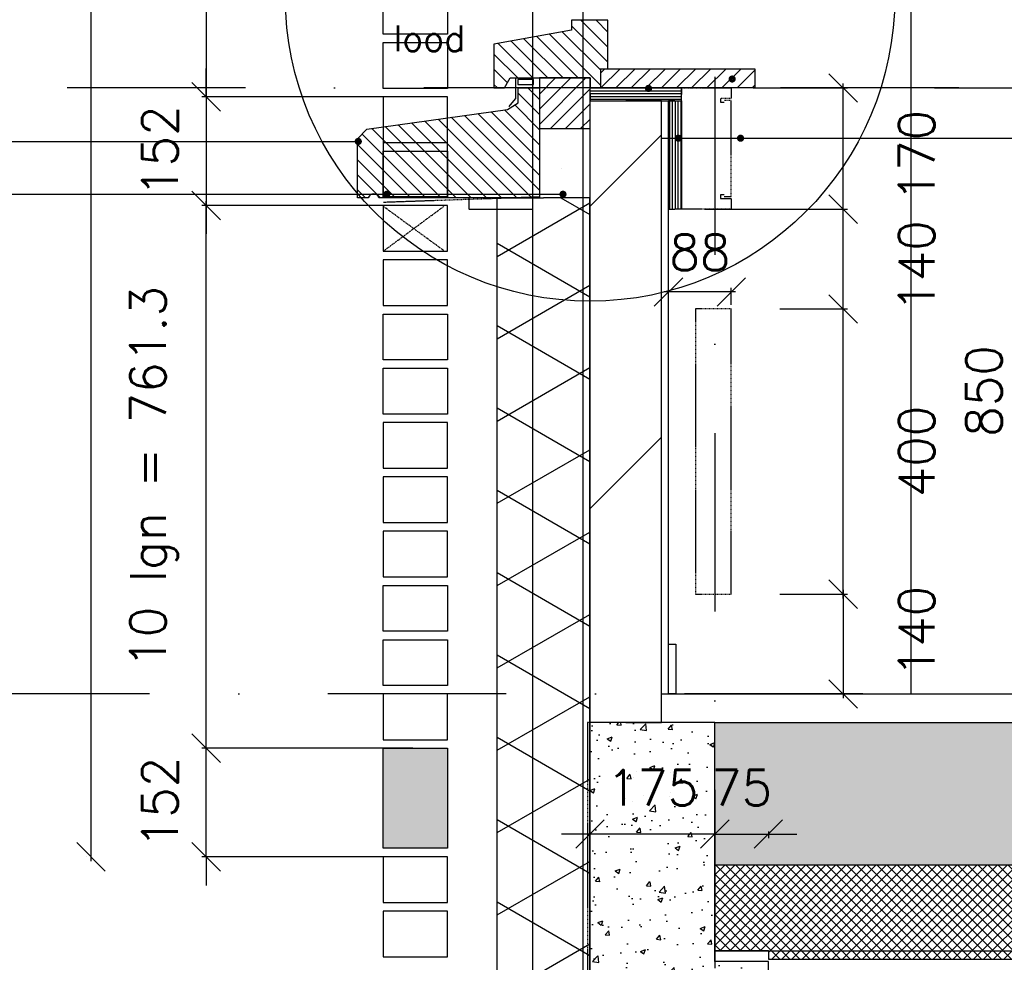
# Model space of a CAD drawing. Extents: x 0 to 297174, y -27731 to 163980.
# Tile 39 of 152: x 151764 to 153145, y 92070 to 93392. Entities that reach past the tile are written whole.
import ezdxf

# ---------------------------------------------------------------- set-up
doc = ezdxf.new("R2010")
doc.units = 0
doc.header["$LTSCALE"] = 5
doc.header["$MEASUREMENT"] = 0
doc.header["$PDMODE"] = 3
doc.header["$PDSIZE"] = 0.1
for name, pattern in [('DASHDOT', [1, 0.5, -0.25, 0, -0.25]), ('DD1', [2.66667, 1.66667, -0.5, 0, -0.5]), ('HIDDEN', [0.375, 0.25, -0.125]), ('HIDDEN2', [0.1875, 0.125, -0.0625])]:
    doc.linetypes.add(name, pattern=pattern)
doc.layers.get('0').update_dxf_attribs({"linetype": 'CONTINUOUS'})
doc.layers.get('DEFPOINTS').update_dxf_attribs({"linetype": 'CONTINUOUS'})
for name, color, linetype in [('_DETAILNUMMERS', 4, 'CONTINUOUS'), ('A--01A1_ACEER', 1, 'CONTINUOUS'), ('A--A21--_F--3-', 9, 'CONTINUOUS'), ('A--A21--_F-23-', 9, 'CONTINUOUS'), ('A--A22--_F123-', 9, 'CONTINUOUS'), ('A--A23--_F--3-', 9, 'CONTINUOUS'), ('A--A30--_F--3-', 9, 'CONTINUOUS'), ('A--A35--_F--3-', 9, 'CONTINUOUS'), ('A--L13D4_VLOEREN', 4, 'CONTINUOUS'), ('A--L13DC4_VLOEREN', 4, 'HIDDEN'), ('A--L16D4_FUNDERING', 4, 'CONTINUOUS'), ('A--L21--', 3, 'CONTINUOUS'), ('A--L21--_F--3-', 7, 'CONTINUOUS'), ('A--L21--_F-23-', 4, 'CONTINUOUS'), ('A--L21D1_BUITENWAND', 1, 'CONTINUOUS'), ('A--L21D4_BUITENWAND', 4, 'CONTINUOUS'), ('A--L21DC1_BUITENWAND', 1, 'HIDDEN'), ('A--L22--', 3, 'CONTINUOUS'), ('A--L22--_F--3-', 7, 'CONTINUOUS'), ('A--L22D2_BINNENWAND', 2, 'CONTINUOUS'), ('A--L22DC4_BINNENWAND', 4, 'HIDDEN'), ('A--L23--', 7, 'CONTINUOUS'), ('A--L23--_F--3-', 7, 'CONTINUOUS'), ('A--L28D1_KONSTRUKTIES', 1, 'CONTINUOUS'), ('A--L28DC1_KONSTRUKTIES', 1, 'HIDDEN2'), ('A--L30--', 7, 'CONTINUOUS'), ('A--L30--_F123-', 7, 'CONTINUOUS'), ('A--L31--', 2, 'CONTINUOUS'), ('A--L31--_F--3-', 7, 'CONTINUOUS'), ('A--L35--', 7, 'CONTINUOUS'), ('A--L35--_F--3-', 7, 'CONTINUOUS'), ('A--M$1A-_F123-', 1, 'CONTINUOUS'), ('A--T$1A-_F123_20', 1, 'CONTINUOUS'), ('A--T01A-18_TEKST', 1, 'CONTINUOUS'), ('A--T01A-25_TEKST', 2, 'CONTINUOUS'), ('STRAMIEN', 8, 'DD1'), ('X--LR---_CP', 7, 'CONTINUOUS')]:
    doc.layers.add(name, color=color, linetype=linetype)
doc.styles.add('HIEMSTRA', font='romans.shx')
doc.dimstyles.get("Standard").update_dxf_attribs({"dimscale": 50, "dimtxt": 2.5, "dimasz": 2, "dimexe": 0.3, "dimexo": 0.3, "dimgap": 2, "dimtad": 1, "dimdec": 0, "dimzin": 0, "dimdsep": 46, "dimtxsty": 'HIEMSTRA', "dimblk1": 'OBLIQUE', "dimblk2": 'OBLIQUE', "dimsah": 1, "dimcen": 0.09, "dimdle": 0.3, "dimclrd": 1, "dimclre": 1, "dimclrt": 2, "dimadec": 0, "dimazin": 0, "dimtfac": 1, "dimtdec": 4, "dimtix": 1, "dimtmove": 2, "dimatfit": 3, "dimldrblk": 'OBLIQUE', "dimfxl": 0, "dimtvp": 625, "dimtolj": 1, "dimtzin": 0, "dimarcsym": 0})

# ---------------------------------------------------------------- blocks, each defined once
blk = doc.blocks.new('*U1713')
at = {"layer": 'A--L23--_F--3-', "color": 2, "linetype": 'Continuous'}
blk.add_lwpolyline([(0, 0), (0, 20), (16422, 20), (16422, 0)], dxfattribs=at)
blk = doc.blocks.new('_OBLIQUE')
at = {"color": 0, "linetype": 'ByBlock'}
blk.add_line((-0.5, -0.5), (0.5, 0.5), dxfattribs=at)
blk = doc.blocks.new('*D18')
at = {"layer": 'A--M$1A-_F123-', "color": 1, "lineweight": -2}
for p, q in [((152793, 93125.9), (152925.2, 93125.9)), ((152919.2, 92979.9), (152919.2, 93131.9)), ((152830.3, 92985.9), (152925.2, 92985.9))]:
    blk.add_line(p, q, dxfattribs=at)
at = {"layer": 'DEFPOINTS', "color": 0}
for p in [(152787, 93125.9), (152919.2, 93125.9), (152824.3, 92985.9)]:
    blk.add_point(p, dxfattribs=at)
at = {"layer": 'A--M$1A-_F123-', "color": 1, "lineweight": -2, "xscale": 40, "yscale": 40, "zscale": 40}
for p, rotation in [((152919.2, 93125.9), 90), ((152919.2, 92985.9), 270)]:
    blk.add_blockref('_OBLIQUE', p, dxfattribs=dict(at, rotation=rotation))
at = {"layer": 'A--M$1A-_F123-', "color": 2, "insert": (153022, 93045.9), "char_height": 50, "attachment_point": 5, "rotation": 90, "style": 'HIEMSTRA'}
blk.add_mtext('\\A1;140', dxfattribs=at)
blk = doc.blocks.new('*D19')
at = {"layer": 'A--M$1A-_F123-', "color": 1, "lineweight": -2}
for p, q in [((152919.2, 93119.9), (152919.2, 93301.9)), ((152793, 93295.9), (152925.2, 93295.9)), ((152725.3, 93125.9), (152925.2, 93125.9))]:
    blk.add_line(p, q, dxfattribs=at)
at = {"layer": 'DEFPOINTS', "color": 0}
for p in [(152787, 93295.9), (152919.2, 93295.9), (152719.3, 93125.9)]:
    blk.add_point(p, dxfattribs=at)
at = {"layer": 'A--M$1A-_F123-', "color": 1, "lineweight": -2, "xscale": 40, "yscale": 40, "zscale": 40}
for p, rotation in [((152919.2, 93295.9), 90), ((152919.2, 93125.9), 270)]:
    blk.add_blockref('_OBLIQUE', p, dxfattribs=dict(at, rotation=rotation))
at = {"layer": 'A--M$1A-_F123-', "color": 2, "insert": (153022, 93200.9), "char_height": 50, "attachment_point": 5, "rotation": 90, "style": 'HIEMSTRA'}
blk.add_mtext('\\A1;170', dxfattribs=at)
blk = doc.blocks.new('*D20')
at = {"layer": 'A--M$1A-_F123-', "color": 1, "lineweight": -2}
for p, q in [((152888, 92985.9), (152925.2, 92985.9)), ((152919.2, 92579.9), (152919.2, 92991.9)), ((152888, 92585.9), (152925.2, 92585.9))]:
    blk.add_line(p, q, dxfattribs=at)
at = {"layer": 'DEFPOINTS', "color": 0}
for p in [(152882, 92985.9), (152919.2, 92985.9), (152882, 92585.9)]:
    blk.add_point(p, dxfattribs=at)
at = {"layer": 'A--M$1A-_F123-', "color": 1, "lineweight": -2, "xscale": 40, "yscale": 40, "zscale": 40}
for p, rotation in [((152919.2, 92985.9), 90), ((152919.2, 92585.9), 270)]:
    blk.add_blockref('_OBLIQUE', p, dxfattribs=dict(at, rotation=rotation))
at = {"layer": 'A--M$1A-_F123-', "color": 2, "insert": (153022, 92785.9), "char_height": 50, "attachment_point": 5, "rotation": 90, "style": 'HIEMSTRA'}
blk.add_mtext('\\A1;400', dxfattribs=at)
blk = doc.blocks.new('*D21')
at = {"layer": 'A--M$1A-_F123-', "color": 1, "lineweight": -2}
for p, q in [((152830.3, 92585.9), (152925.2, 92585.9)), ((152919.2, 92591.9), (152919.2, 92439.9)), ((152888, 92445.9), (152925.2, 92445.9))]:
    blk.add_line(p, q, dxfattribs=at)
at = {"layer": 'DEFPOINTS', "color": 0}
for p in [(152824.3, 92585.9), (152882, 92445.9), (152919.2, 92445.9)]:
    blk.add_point(p, dxfattribs=at)
at = {"layer": 'A--M$1A-_F123-', "color": 1, "lineweight": -2, "xscale": 40, "yscale": 40, "zscale": 40}
for p, rotation in [((152919.2, 92585.9), 90), ((152919.2, 92445.9), 270)]:
    blk.add_blockref('_OBLIQUE', p, dxfattribs=dict(at, rotation=rotation))
at = {"layer": 'A--M$1A-_F123-', "color": 2, "insert": (153022, 92533.4), "char_height": 50, "attachment_point": 5, "rotation": 90, "style": 'HIEMSTRA'}
blk.add_mtext('\\A1;140', dxfattribs=at)
blk = doc.blocks.new('*D181')
at = {"layer": 'A--M$1A-_F123-', "color": 1, "lineweight": -2}
for p, q in [((152739.3, 92253.1), (152739.3, 92243.5)), ((152814.3, 92253.1), (152814.3, 92243.5)), ((152739.3, 92249.5), (152699.3, 92249.5)), ((152739.3, 92249.5), (152814.3, 92249.5)), ((152814.3, 92249.5), (152854.3, 92249.5))]:
    blk.add_line(p, q, dxfattribs=at)
at = {"layer": 'DEFPOINTS', "color": 0}
for p in [(152739.3, 92259.1), (152814.3, 92259.1), (152814.3, 92249.5)]:
    blk.add_point(p, dxfattribs=at)
at = {"layer": 'A--M$1A-_F123-', "color": 1, "lineweight": -2, "xscale": 40, "yscale": 40, "zscale": 40}
blk.add_blockref('_OBLIQUE', (152739.3, 92249.5), dxfattribs=at)
at = {"layer": 'A--M$1A-_F123-', "color": 1, "lineweight": -2, "xscale": 40, "yscale": 40, "zscale": 40, "rotation": 180}
blk.add_blockref('_OBLIQUE', (152814.3, 92249.5), dxfattribs=at)
at = {"layer": 'A--M$1A-_F123-', "color": 2, "insert": (152776.8, 92314.5), "char_height": 50, "attachment_point": 5, "style": 'HIEMSTRA'}
blk.add_mtext('\\A1;75', dxfattribs=at)
blk = doc.blocks.new('*D182')
at = {"layer": 'A--M$1A-_F123-', "color": 1, "lineweight": -2}
for p, q in [((152564.1, 92249.5), (152524.1, 92249.5)), ((152739.3, 92249.5), (152564.1, 92249.5)), ((152739.3, 92249.5), (152779.3, 92249.5))]:
    blk.add_line(p, q, dxfattribs=at)
at = {"layer": 'DEFPOINTS', "color": 0}
for p in [(152564.1, 92249.5), (152564.1, 92249.5), (152739.3, 92249.5)]:
    blk.add_point(p, dxfattribs=at)
at = {"layer": 'A--M$1A-_F123-', "color": 1, "lineweight": -2, "xscale": 40, "yscale": 40, "zscale": 40}
blk.add_blockref('_OBLIQUE', (152564.1, 92249.5), dxfattribs=at)
at = {"layer": 'A--M$1A-_F123-', "color": 1, "lineweight": -2, "xscale": 40, "yscale": 40, "zscale": 40, "rotation": 180}
blk.add_blockref('_OBLIQUE', (152739.3, 92249.5), dxfattribs=at)
at = {"layer": 'A--M$1A-_F123-', "color": 2, "insert": (152651.7, 92314.5), "char_height": 50, "attachment_point": 5, "style": 'HIEMSTRA'}
blk.add_mtext('\\A1;175', dxfattribs=at)
blk = doc.blocks.new('*U1664')
at = {"layer": 'A--A22--_F123-', "linetype": 'Continuous'}
h = blk.add_hatch(dxfattribs=at)
h.set_pattern_fill('ALFALINE', color=256, scale=300, style=0)
h.set_pattern_definition([(45, (-152614.26, -92405.9), (-212.13203, 212.13203), [])])
h.paths.add_polyline_path([(0, 0), (-50, 0), (-50, 872), (0, 872), (50, 872), (50, 0)])
at = {"layer": 'A--L22--_F--3-', "color": 4, "linetype": 'Continuous'}
for points in [[(0, 0), (-50, 0), (-50, 872), (0, 872)], [(0, 0), (50, 0), (50, 872), (0, 872)]]:
    blk.add_lwpolyline(points, dxfattribs=at)
blk = doc.blocks.new('*D511')
at = {"layer": 'A--M$1A-_F123-', "color": 1, "lineweight": -2}
for p, q in [((152026, 92363.8), (152026, 93137.1)), ((152308, 93131.1), (152020, 93131.1)), ((152273.3, 92369.8), (152020, 92369.8))]:
    blk.add_line(p, q, dxfattribs=at)
at = {"layer": 'DEFPOINTS', "color": 0}
for p in [(152026, 93131.1), (152314, 93131.1), (152279.3, 92369.8)]:
    blk.add_point(p, dxfattribs=at)
at = {"layer": 'A--M$1A-_F123-', "color": 1, "lineweight": -2, "xscale": 40, "yscale": 40, "zscale": 40}
for p, rotation in [((152026, 93131.1), 90), ((152026, 92369.8), 270)]:
    blk.add_blockref('_OBLIQUE', p, dxfattribs=dict(at, rotation=rotation))
at = {"layer": 'A--M$1A-_F123-', "color": 2, "insert": (151952.7, 92750.4), "char_height": 50, "attachment_point": 5, "rotation": 90, "style": 'HIEMSTRA'}
blk.add_mtext('\\A1;10 lgn = 761.3', dxfattribs=at)
blk = doc.blocks.new('*D514')
at = {"layer": 'A--M$1A-_F123-', "color": 1, "lineweight": -2}
for p, q in [((152026, 92369.8), (152026, 92409.8)), ((152315.8, 92369.8), (152020, 92369.8)), ((152026, 92217.5), (152026, 92369.8)), ((152308, 92217.5), (152020, 92217.5)), ((152026, 92217.5), (152026, 92177.5))]:
    blk.add_line(p, q, dxfattribs=at)
at = {"layer": 'DEFPOINTS', "color": 0}
for p in [(152026, 92369.8), (152321.8, 92369.8), (152314, 92217.5)]:
    blk.add_point(p, dxfattribs=at)
at = {"layer": 'A--M$1A-_F123-', "color": 1, "lineweight": -2, "xscale": 40, "yscale": 40, "zscale": 40}
for p, rotation in [((152026, 92369.8), 270), ((152026, 92217.5), 90)]:
    blk.add_blockref('_OBLIQUE', p, dxfattribs=dict(at, rotation=rotation))
at = {"layer": 'A--M$1A-_F123-', "color": 2, "insert": (151961, 92293.6), "char_height": 50, "attachment_point": 5, "rotation": 90, "style": 'HIEMSTRA'}
blk.add_mtext('\\A1;152', dxfattribs=at)
blk = doc.blocks.new('*D516')
at = {"layer": 'A--M$1A-_F123-', "color": 1, "linetype": 'Continuous', "lineweight": -2}
for p, q in [((153181.4, 93301.9), (153181.4, 92439.9)), ((153113.4, 93295.9), (153187.4, 93295.9)), ((153113.4, 92445.9), (153187.4, 92445.9))]:
    blk.add_line(p, q, dxfattribs=at)
at = {"layer": 'DEFPOINTS', "color": 0, "linetype": 'Continuous'}
for p in [(153107.4, 93295.9), (153107.4, 92445.9), (153181.4, 92445.9)]:
    blk.add_point(p, dxfattribs=at)
at = {"layer": 'A--M$1A-_F123-', "color": 1, "linetype": 'Continuous', "lineweight": -2, "xscale": 40, "yscale": 40, "zscale": 40}
for p, rotation in [((153181.4, 93295.9), 90), ((153181.4, 92445.9), 270)]:
    blk.add_blockref('_OBLIQUE', p, dxfattribs=dict(at, rotation=rotation))
at = {"layer": 'A--M$1A-_F123-', "color": 2, "linetype": 'Continuous', "insert": (153116.4, 92870.9), "char_height": 50, "attachment_point": 5, "rotation": 90, "style": 'HIEMSTRA'}
blk.add_mtext('\\A1;850', dxfattribs=at)
blk = doc.blocks.new('*D517')
at = {"layer": 'A--M$1A-_F123-', "color": 1, "lineweight": -2}
for p, q in [((152026, 93283.3), (152026, 93323.3)), ((152308, 93283.3), (152020, 93283.3)), ((152026, 93283.3), (152026, 93131.1)), ((152315.8, 93131.1), (152020, 93131.1)), ((152026, 93131.1), (152026, 93091.1))]:
    blk.add_line(p, q, dxfattribs=at)
at = {"layer": 'DEFPOINTS', "color": 0}
for p in [(152314, 93283.3), (152026, 93131.1), (152321.8, 93131.1)]:
    blk.add_point(p, dxfattribs=at)
at = {"layer": 'A--M$1A-_F123-', "color": 1, "lineweight": -2, "xscale": 40, "yscale": 40, "zscale": 40}
for p, rotation in [((152026, 93283.3), 270), ((152026, 93131.1), 90)]:
    blk.add_blockref('_OBLIQUE', p, dxfattribs=dict(at, rotation=rotation))
at = {"layer": 'A--M$1A-_F123-', "color": 2, "insert": (151961, 93207.2), "char_height": 50, "attachment_point": 5, "rotation": 90, "style": 'HIEMSTRA'}
blk.add_mtext('\\A1;152', dxfattribs=at)
blk = doc.blocks.new('*D518')
at = {"layer": 'A--M$1A-_F123-', "color": 1, "lineweight": -2}
for p, q in [((152026, 94050.6), (152026, 93277.3)), ((152273.3, 94044.6), (152020, 94044.6)), ((152308, 93283.3), (152020, 93283.3))]:
    blk.add_line(p, q, dxfattribs=at)
at = {"layer": 'DEFPOINTS', "color": 0}
for p in [(152279.3, 94044.6), (152026, 93283.3), (152314, 93283.3)]:
    blk.add_point(p, dxfattribs=at)
at = {"layer": 'A--M$1A-_F123-', "color": 1, "lineweight": -2, "xscale": 40, "yscale": 40, "zscale": 40}
for p, rotation in [((152026, 94044.6), 90), ((152026, 93283.3), 270)]:
    blk.add_blockref('_OBLIQUE', p, dxfattribs=dict(at, rotation=rotation))
at = {"layer": 'A--M$1A-_F123-', "color": 2, "insert": (151952.7, 93664), "char_height": 50, "attachment_point": 5, "rotation": 90, "style": 'HIEMSTRA'}
blk.add_mtext('\\A1;10 lgn = 761.3', dxfattribs=at)
blk = doc.blocks.new('*D526')
at = {"layer": 'A--M$1A-_F123-', "color": 1, "linetype": 'Continuous', "lineweight": -2}
for p, q in [((151864.4, 95801.9), (151864.4, 92211.5)), ((151858.4, 92217.5), (151858.4, 92217.5))]:
    blk.add_line(p, q, dxfattribs=at)
at = {"layer": 'DEFPOINTS', "color": 0, "linetype": 'Continuous'}
for p in [(151864.4, 95795.9, 0), (151864.4, 92217.5), (151864.4, 92217.5)]:
    blk.add_point(p, dxfattribs=at)
at = {"layer": 'A--M$1A-_F123-', "color": 1, "linetype": 'Continuous', "lineweight": -2, "xscale": 40, "yscale": 40, "zscale": 40}
for p, rotation in [((151864.4, 95795.9), 90), ((151864.4, 92217.5), 270)]:
    blk.add_blockref('_OBLIQUE', p, dxfattribs=dict(at, rotation=rotation))
at = {"layer": 'A--M$1A-_F123-', "color": 3, "linetype": 'Continuous', "insert": (151790.9, 94006.7), "char_height": 50, "attachment_point": 5, "rotation": 90, "style": 'HIEMSTRA'}
blk.add_mtext('\\A1;\\fRomanS|b0|i0|c0|p0;lagenmaat=76.13 mm', dxfattribs=at)
blk = doc.blocks.new('*U1618')
at = {"layer": 'A--A21--_F-23-', "linetype": 'Continuous'}
h = blk.add_hatch(dxfattribs=at)
h.set_pattern_fill('ALFAISO', color=256, scale=100, angle=90, style=0)
h.set_pattern_definition([(150, (50, -3e-15), (-50, -86.6025), []), (210, (50, -3e-15), (50, -86.6025), [])])
h.paths.add_polyline_path([(0, 0), (-65, 0), (-65, 1691.04), (0, 1691.04), (65, 1691.04), (65, 0)])
at = {"layer": 'A--L21--_F--3-', "color": 3, "linetype": 'Continuous'}
for points in [[(0, 0), (-65, 0), (-65, 1691.04), (0, 1691.04)], [(0, 0), (65, 0), (65, 1691.04), (0, 1691.04)]]:
    blk.add_lwpolyline(points, dxfattribs=at)
blk = doc.blocks.new('KABELGOOT')
at = {"layer": 'A--L22DC4_BINNENWAND'}
for points in [[(60, -150), (55, -150), (55, -155), (70, -155), (70, -170), (0, -170), (0, 0), (70, 0), (70, -15), (55, -15), (55, -20), (60, -20)], [(60, -152.5), (70, -152.5), (70, -55), (70, -17.5), (60, -17.5)]]:
    blk.add_lwpolyline(points, dxfattribs=at)
at = {"layer": 'X--LR---_CP'}
blk.add_point((0, 0), dxfattribs=at)
blk = doc.blocks.new('*D585')
at = {"layer": 'A--M$1A-_F123-', "color": 1, "lineweight": -2}
for p, q in [((152674.3, 92991.9), (152674.3, 93015.7)), ((152762.3, 92991.9), (152762.3, 93015.7)), ((152768.3, 93009.7), (152668.3, 93009.7))]:
    blk.add_line(p, q, dxfattribs=at)
at = {"layer": 'DEFPOINTS', "color": 0}
for p in [(152674.3, 93009.7), (152674.3, 92985.9), (152762.3, 92985.9)]:
    blk.add_point(p, dxfattribs=at)
at = {"layer": 'A--M$1A-_F123-', "color": 1, "lineweight": -2, "xscale": 40, "yscale": 40, "zscale": 40, "rotation": 180}
blk.add_blockref('_OBLIQUE', (152674.3, 93009.7), dxfattribs=at)
at = {"layer": 'A--M$1A-_F123-', "color": 1, "lineweight": -2, "xscale": 40, "yscale": 40, "zscale": 40}
blk.add_blockref('_OBLIQUE', (152762.3, 93009.7), dxfattribs=at)
at = {"layer": 'A--M$1A-_F123-', "color": 2, "insert": (152718.3, 93065.2), "char_height": 50, "attachment_point": 5, "style": 'HIEMSTRA'}
blk.add_mtext('\\A1;88', dxfattribs=at)
blk = doc.blocks.new('KOZIJN_A')
at = {"layer": 'A--A35--_F--3-'}
h = blk.add_hatch(dxfattribs=at)
h.set_pattern_fill('ALFALINE', color=256, scale=15, angle=90, style=0, pattern_type=2)
h.set_pattern_definition([(135, (354.147, -1015.253), (-10.6066, -10.6066), [])])
h.paths.add_polyline_path([(-41, 68), (-41, 54), (-150, 34.4), (-150, -27), (-135, -27), (-127, -13), (-15, -13), (-15, -27.1), (0, -27), (0, 0), (10, 0), (10, 68)])
at = {"layer": 'A--L31--_F--3-', "color": 2, "linetype": 'Continuous'}
blk.add_lwpolyline([(-41, 68), (-41, 54), (-150, 34.4), (-150, -27), (-135, -27), (-127, -13), (-15, -13), (-15, -27.1), (0, -27), (0, 0), (10, 0), (10, 68)], close=True, dxfattribs=at)
at = {"layer": 'X--LR---_CP'}
blk.add_point((0, 0), dxfattribs=at)
blk = doc.blocks.new('Q027003-')
at = {"layer": 'A--A21--_F--3-'}
h = blk.add_hatch(dxfattribs=at)
h.set_pattern_fill('ALFALINE', color=9, scale=15, style=0, pattern_type=2)
h.set_pattern_definition([(45, (0, 0), (-10.6066, 10.6066), [])])
h.paths.add_polyline_path([(0, 0), (71, 0), (71, 71), (0, 71)])
at = {"layer": 'A--L21--_F-23-', "color": 2, "linetype": 'Continuous'}
blk.add_lwpolyline([(0, 0), (71, 0), (71, 71), (0, 71)], close=True, dxfattribs=at)
at = {"layer": 'X--LR---_CP', "linetype": 'Continuous'}
blk.add_point((0, 0), dxfattribs=at)
blk = doc.blocks.new('WATERSLAG')
at = {"layer": 'A--A35--_F--3-'}
h = blk.add_hatch(dxfattribs=at)
h.set_pattern_fill('ALFALINE', color=256, scale=15, angle=90, style=0, pattern_type=2)
h.set_pattern_definition([(135, (440.148, -931.254), (-10.6066, -10.6066), [])])
edge = h.paths.add_edge_path()
edge.add_line((-255, -97), (-255, -14.5))
edge.add_line((-255, -14.5), (-242, -0.8))
edge.add_line((-242, -0.8), (-44.9, 26.9))
edge.add_line((-44.9, 26.9), (-30, 36))
edge.add_line((-30, 36), (-30, 56.9))
edge.add_line((-30, 56.9), (0, 57))
edge.add_line((0, 57), (0, 18.3))
edge.add_line((0, 18.3), (0, -97))
edge.add_line((0, -97), (-225, -97))
edge.add_arc((-232.5, -99.3), 7.84, 16.9811, 163.0189)
edge.add_line((-240, -97), (-255, -97))
at = {"layer": 'A--L35--_F--3-', "color": 3, "linetype": 'Continuous'}
blk.add_lwpolyline([(-255, -97), (-255, -14.5), (-242, -0.8), (-44.9, 26.9), (-30, 36), (-30, 56.9), (0, 57), (0, 18.3), (0, -97), (0, -97), (-225, -97, 0.740216), (-240, -97)], format="xyb", close=True, dxfattribs=at)
at = {"layer": 'X--LR---_CP'}
blk.add_point((0, 0), dxfattribs=at)
blk = doc.blocks.new('*U1601')
at = {"layer": 'A--A30--_F--3-', "linetype": 'Continuous'}
h = blk.add_hatch(dxfattribs=at)
h.set_pattern_fill('ALFALINE', color=256, scale=4, angle=135, style=0)
h.set_pattern_definition([(180, (0, 0), (-9e-16, -4), [])])
h.paths.add_polyline_path([(0, 0), (0, 9), (128, 9), (128, 0), (128, -9), (0, -9)])
at = {"layer": 'A--L30--_F123-', "color": 1, "linetype": 'Continuous'}
for points in [[(0, 0), (0, 9), (128, 9), (128, 0)], [(0, 0), (0, -9), (128, -9), (128, 0)]]:
    blk.add_lwpolyline(points, dxfattribs=at)
blk = doc.blocks.new('*U1600')
at = {"layer": 'A--A30--_F--3-', "linetype": 'Continuous'}
h = blk.add_hatch(dxfattribs=at)
h.set_pattern_fill('ALFALINE', color=256, scale=4, angle=405, style=0)
h.set_pattern_definition([(90, (0, 0), (-4, 2e-12), [])])
h.paths.add_polyline_path([(0, 0), (9, 0), (9, -152), (0, -152), (-9, -152), (-9, 0)])
at = {"layer": 'A--L30--_F123-', "color": 1, "linetype": 'Continuous'}
for points in [[(0, 0), (-9, 0), (-9, -152), (0, -152)], [(0, 0), (9, 0), (9, -152), (0, -152)]]:
    blk.add_lwpolyline(points, dxfattribs=at)

msp = doc.modelspace()

# ---------------------------------------------------------------- hatches: boundary and pattern name
at = {"layer": 'A--A23--_F--3-'}
h = msp.add_hatch(dxfattribs=at)
h.set_pattern_fill('AR-CONC', color=256, scale=10, style=0)
h.set_pattern_definition([(50, (0, 0), (71.726018, -6.275213), [7.5, -82.5]), (355, (0, 0), (-13.875133, 75.219213), [6, -66]), (100.4514, (5.98, -0.52), (57.850938, 68.943954), [6.37402, -70.11421]), (46.1842, (0, 20), (106.724105, -16.5519), [11.25, -123.75]), (96.6356, (8.89, 18.62), (93.46627, 97.41179), [9.56103, -105.1713]), (351.1842, (0, 20), (93.466195, 97.41186), [9, -99]), (21, (10, 15), (59.690705, -40.26189), [7.5, -82.5]), (326, (10, 15), (24.331533, 72.515005), [6, -66]), (71.4514, (14.974, 11.645), (84.022263, 32.25305), [6.37402, -70.11421]), (37.5, (0, 0), (1.2159855, 33.2893854), [0, -65.2, 0, -67, 0, -66.25]), (7.5, (0, 0), (26.306954, 39.441171), [0, -38.2, 0, -63.7, 0, -25.25]), (327.5, (-22.3, 0), (53.3822436, -2.255487), [0, -25, 0, -78, 0, -103.5]), (317.5, (-32.3, 0), (58.318617, 10.010498), [0, -32.5, 0, -51.8, 0, -73.5])])
h.paths.add_polyline_path([(152264.3, 91095.9), (152814.3, 91095.9), (152814.3, 92070.9), (152739.3, 92070.9), (152739.3, 92405.9), (152564.1, 92405.9), (152564.1, 91450.9), (152564.1, 91445.9), (152264.3, 91445.9)])
h = msp.add_hatch(dxfattribs=at)
h.set_pattern_fill('ALFABET', color=256, scale=40, angle=1, style=0, pattern_type=2)
h.set_pattern_definition([(46, (0, 0), (-172.64155, 166.718), []), (51, (0, 0), (287.29845, -20.08986), [30, -330]), (356, (0, 0), (-60.7431, 299.8624), [24, -264]), (101.4514, (23.94, -1.67), (226.55556, 279.77237), [25.49608, -280.45684]), (47.1842, (-1.4, 80), (427.9869, -58.74715), [45, -495]), (97.6356, (34.27, 75.1), (367.0079, 396.11265), [38.2441, -420.6852]), (352.1842, (-1.4, 80), (367.0076, 396.1129), [36, -396]), (22, (38.95, 60.7), (241.53712, -156.85604), [30, -330]), (327, (38.95, 60.7), (92.24906, 291.7144), [24, -264]), (72.4514, (59.07, 47.62), (333.7863, 134.8581), [25.49608, -280.45684]), (38.5, (0, 0), (2.53928, 133.22215), [0, -260.8, 0, -268, 0, -265]), (8.5, (0, 0), (102.45841, 159.57714), [0, -152.8, 0, -254.8, 0, -101]), (328.5, (-89.19, -1.56), (213.65391, -5.29398), [0, -100, 0, -312, 0, -414]), (318.5, (-129.18, -2.25), (232.54011, 44.1071), [0, -130, 0, -207.2, 0, -294]), (318.5, (-129.18, -2.25), (232.54011, 44.1071), [0, -130, 0, -207.2, 0, -294])])
edge = h.paths.add_edge_path()
edge.add_line((163739.3, 92205.9), (152739.3, 92205.9))
edge.add_line((152739.3, 92205.9), (152739.3, 92405.9))
edge.add_line((152739.3, 92405.9), (169186.1, 92405.9))
edge.add_line((169186.1, 92405.9), (169186.1, 92205.9))
edge.add_line((169186.1, 92205.9), (163914.4, 92205.9))
h = msp.add_hatch(dxfattribs=at)
h.set_pattern_fill('ALFAKRS', color=256, scale=10, style=0, pattern_type=2)
h.set_pattern_definition([(135, (233151.893, 0), (7.0710678, 7.0710678), []), (45, (233151.893, 0), (7.0710678, -7.0710678), [])])
h.paths.add_polyline_path([(155914.3, 92073.9), (159736.1, 92073.9), (159736.1, 92205.9), (152739.3, 92205.9), (152739.3, 92085.9), (152814.3, 92085.9), (152814.3, 92073.9)])
at = {"layer": 'A--A35--_F--3-'}
h = msp.add_hatch(dxfattribs=at)
h.set_pattern_fill('ALFALINE', color=256, scale=15, style=0)
h.set_pattern_definition([(45, (0, -35), (-10.6066017, 10.6066017), [])])
h.paths.add_polyline_path([(152711.3, 93322.9), (152579.3, 93322.9), (152579.3, 93295.9), (152711.3, 93295.9)])
h.paths.add_polyline_path([(152795.3, 93322.9), (152711.3, 93322.9), (152711.3, 93295.9), (152795.3, 93295.9)])
at = {"layer": 'A--L31--'}
msp.add_hatch(color=8, dxfattribs=at).paths.add_polyline_path([(152274.3, 92229.5), (152364.3, 92229.5), (152364.3, 92369.8), (152274.3, 92369.8)])

# ---------------------------------------------------------------- linework, layer by layer
at = {"layer": '_DETAILNUMMERS'}
msp.add_circle((152564.3, 93424.1), 427.3, dxfattribs=at)
at = {"layer": 'A--01A1_ACEER', "linetype": 'Continuous'}
for p, q in [((153047.1, 93295.9), (153119.4, 93295.9)), ((153047.1, 92445.9), (153119.4, 92445.9))]:
    msp.add_line(p, q, dxfattribs=at)
at = {"layer": 'A--L13D4_VLOEREN'}
msp.add_line((152814.3, 92085.9), (152739.3, 92085.9), dxfattribs=at)
at = {"layer": 'A--L13DC4_VLOEREN'}
for points in [[(152564.3, 93309.9), (152493.3, 93309.9), (152493.3, 93142.9), (152274.3, 93135.3)], [(152673.8, 92405.9), (152560.8, 92405.9), (152560.8, 91450.9), (152245.8, 91450.9), (152245.8, 91410.3)]]:
    msp.add_lwpolyline(points, dxfattribs=at)
at = {"layer": 'A--L16D4_FUNDERING'}
msp.add_lwpolyline([(152264.3, 91095.9), (152814.3, 91095.9), (152814.3, 92070.9), (152739.3, 92070.9), (152739.3, 92405.9), (152564.1, 92405.9), (152564.1, 91450.9), (152564.1, 91445.9), (152264.3, 91445.9)], close=True, dxfattribs=at)
at = {"layer": 'A--L21--'}
msp.add_lwpolyline([(152364.3, 92229.5), (152274.3, 92229.5), (152274.3, 92369.8), (152364.3, 92369.8)], close=True, dxfattribs=at)
msp.add_lwpolyline([(152364.3, 92229.5), (152274.3, 92229.5), (152274.3, 92369.8), (152364.3, 92369.8)], close=True, dxfattribs=at)
at = {"layer": 'A--L21--_F-23-', "linetype": 'Continuous'}
msp.add_lwpolyline([(163739.3, 92205.9), (152739.3, 92205.9), (152739.3, 92405.9), (169186.1, 92405.9), (169186.1, 92205.9), (163914.4, 92205.9)], dxfattribs=at)
at = {"layer": 'A--L21D1_BUITENWAND'}
for points in [[(152364.3, 93371.5), (152274.3, 93371.5), (152274.3, 93435.6), (152364.3, 93435.6)], [(152364.3, 93295.3), (152274.3, 93295.3), (152274.3, 93359.5), (152364.3, 93359.5)], [(152364.3, 93283.3), (152274.3, 93283.3), (152274.3, 93143.1), (152364.3, 93143.1)], [(152364.3, 93283.3), (152274.3, 93283.3), (152274.3, 93219.2), (152364.3, 93219.2)], [(152364.3, 93143.1), (152274.3, 93143.1), (152274.3, 93207.2), (152364.3, 93207.2)]]:
    msp.add_lwpolyline(points, close=True, dxfattribs=at)
at = {"layer": 'A--L21D4_BUITENWAND'}
for points in [[(152364.3, 93131.1), (152274.3, 93131.1), (152274.3, 93066.9), (152364.3, 93066.9)], [(152364.3, 93054.9), (152274.3, 93054.9), (152274.3, 92990.8), (152364.3, 92990.8)], [(152364.3, 92914.7), (152274.3, 92914.7), (152274.3, 92978.8), (152364.3, 92978.8)], [(152364.3, 92838.5), (152274.3, 92838.5), (152274.3, 92902.7), (152364.3, 92902.7)], [(152364.3, 92826.5), (152274.3, 92826.5), (152274.3, 92762.4), (152364.3, 92762.4)], [(152364.3, 92750.4), (152274.3, 92750.4), (152274.3, 92686.3), (152364.3, 92686.3)], [(152364.3, 92674.3), (152274.3, 92674.3), (152274.3, 92610.2), (152364.3, 92610.2)], [(152364.3, 92534), (152274.3, 92534), (152274.3, 92598.2), (152364.3, 92598.2)], [(152364.3, 92457.9), (152274.3, 92457.9), (152274.3, 92522), (152364.3, 92522)], [(152364.3, 92445.9), (152274.3, 92445.9), (152274.3, 92381.8), (152364.3, 92381.8)], [(152364.3, 92217.5), (152274.3, 92217.5), (152274.3, 92153.4), (152364.3, 92153.4)], [(152364.3, 92141.4), (152274.3, 92141.4), (152274.3, 92077.2), (152364.3, 92077.2)]]:
    msp.add_lwpolyline(points, close=True, dxfattribs=at)
at = {"layer": 'A--L21DC1_BUITENWAND'}
for p, q in [((152359.3, 93067.7), (152274.3, 93129.9)), ((152274.3, 93066.9), (152359.3, 93129.9))]:
    msp.add_line(p, q, dxfattribs=at)
at = {"layer": 'A--L22D2_BINNENWAND'}
msp.add_line((152674.3, 92445.9), (152674.3, 93277.9), dxfattribs=at)
at = {"layer": 'A--L22DC4_BINNENWAND', "linetype": 'DD1', "const_width": 2}
msp.add_lwpolyline([(152490.9, 93309.9), (152460.1, 93309.9), (152460.1, 93281.3), (152450.3, 93269.6)], dxfattribs=at)
at = {"layer": 'A--L22DC4_BINNENWAND'}
msp.add_lwpolyline([(152762.3, 92985.9), (152712.3, 92985.9), (152712.3, 92585.9), (152762.3, 92585.9)], close=True, dxfattribs=at)
at = {"layer": 'A--L23--'}
for points in [[(152684.3, 92445.9), (152674.3, 92445.9), (152674.3, 92515.9), (152684.3, 92515.9)], [(155914.3, 92073.9), (159736.1, 92073.9), (159736.1, 92205.9), (152739.3, 92205.9), (152739.3, 92085.9), (152814.3, 92085.9), (152814.3, 92073.9)]]:
    msp.add_lwpolyline(points, close=True, dxfattribs=at)
at = {"layer": 'A--L28D1_KONSTRUKTIES'}
msp.add_lwpolyline([(153739.3, 95506), (153739.3, 95356), (153014.2, 95356), (153014.2, 92446)], dxfattribs=at)
at = {"layer": 'A--L28DC1_KONSTRUKTIES'}
msp.add_line((152814.3, 92085.9), (159734.1, 92085.9), dxfattribs=at)
for points in [[(152484.2, 93141.9), (152394.2, 93141.9), (152394.2, 93126.1), (152484.2, 93126.1), (152484.2, 95118.9), (152364.2, 95118.9), (152364.2, 95248.9), (152484.2, 95248.9), (152484.2, 96482.8), (152394.2, 96482.8), (152394.2, 96492.8), (152484.2, 96492.8), (152484.2, 96904.8), (152484.2, 96904.8), (152484.2, 96904.8), (152484.2, 98493.9), (152364.2, 98493.9), (152364.2, 98623.9), (152484.2, 98623.9), (152484.2, 99985.9)], [(152554.2, 99985.9), (152554.2, 91947.5), (152484.2, 92003.6), (152484.2, 93141.9), (152394.2, 93141.9), (152394.2, 93126.1), (152484.2, 93126.1)]]:
    msp.add_lwpolyline(points, dxfattribs=at)
at = {"layer": 'A--L31--'}
msp.add_lwpolyline([(152462.9, 93300.9), (152484.8, 93300.9), (152484.8, 93307.9), (152462.9, 93307.9)], close=True, dxfattribs=at)
at = {"layer": 'A--L31--_F--3-', "color": 2, "linetype": 'Continuous'}
msp.add_lwpolyline([(152579.3, 93322.9), (152795.3, 93322.9), (152795.3, 93295.9), (152579.3, 93295.9)], close=True, dxfattribs=at)
at = {"layer": 'A--T$1A-_F123_20', "const_width": 4.75}
for points in [[(152766.1, 93308.4, -1), (152760.9, 93308.4, -1)], [(152648.9, 93295.2, -1), (152643.6, 93295.2, -1)], [(152241.9, 93220.9, -1), (152236.6, 93220.9, -1)], [(152690.6, 93225.4, -1), (152685.3, 93225.4, -1)], [(152777.9, 93225.4, -1), (152772.6, 93225.4, -1)], [(152281.9, 93146.8, -1), (152276.6, 93146.8, -1)], [(152528.9, 93146.8, -1), (152523.6, 93146.8, -1)]]:
    msp.add_lwpolyline(points, format="xyb", close=True, dxfattribs=at)
at = {"layer": 'A--T01A-25_TEKST'}
for p, q in [((151265.9, 93220.9), (152243.5, 93220.9)), ((152664.3, 93225.4), (154006.6, 93225.4)), ((151265.9, 93146.8), (152526.3, 93146.8))]:
    msp.add_line(p, q, dxfattribs=at)
at = {"layer": 'STRAMIEN', "linetype": 'DASHDOT', "ltscale": 100}
for p, q in [((152739.3, 110315), (152739.3, 90172.2)), ((156081.7, 93295.9), (150314.3, 93295.9)), ((160948.3, 92445.9), (150148.7, 92445.9))]:
    msp.add_line(p, q, dxfattribs=at)
at = {"layer": 'X--LR---_CP', "color": 4, "linetype": 'Continuous'}
msp.add_point((152524.3, 93182.9), dxfattribs=at)

# ---------------------------------------------------------------- block references
at = {"layer": 'A--L21--', "rotation": 180}
msp.add_blockref('Q027003-', (152564.3, 93309.9), dxfattribs=at)
at = {"layer": 'A--L21DC1_BUITENWAND', "ltscale": 50}
msp.add_blockref('*U1618', (152499.1, 91450.9), dxfattribs=at)
at = {"layer": 'A--L22--', "color": 4}
msp.add_blockref('KABELGOOT', (152692.3, 93295.9), dxfattribs=at)
at = {"layer": 'A--L22--'}
msp.add_blockref('*U1664', (152614.3, 92405.9), dxfattribs=at)
at = {"layer": 'A--L23--'}
msp.add_blockref('*U1713', (152664.3, 92425.9), dxfattribs=at)
at = {"layer": 'A--L30--'}
for name, p in [('*U1601', (152564.3, 93286.9)), ('*U1600', (152683.3, 93277.9))]:
    msp.add_blockref(name, p, dxfattribs=at)
at = {"layer": 'A--L31--'}
msp.add_blockref('KOZIJN_A', (152579.3, 93322.9), dxfattribs=at)
at = {"layer": 'A--L35--'}
msp.add_blockref('WATERSLAG', (152493.3, 93238.9), dxfattribs=at)

# ---------------------------------------------------------------- texts
at = {"layer": 'A--T01A-18_TEKST', "style": 'HIEMSTRA'}
msp.add_text('lood', height=36, dxfattribs=at).set_placement((152288.7, 93347.3))

# ---------------------------------------------------------------- dimensions: what is measured, and where the dimension line sits
at = {"layer": 'A--M$1A-_F123-', "linetype": 'Continuous'}
dim = msp.add_linear_dim(base=(151864.4, 92217.5), p1=(151864.4, 95795.9, 0), p2=(151864.4, 92217.5), angle=90, text='\\fRomanS|b0|i0|c0|p0;lagenmaat=76.13 mm', dimstyle='Standard', override={"dimscale": 20, "dimclrt": 3}, dxfattribs=at)
dim.commit()
dim.dimension.update_dxf_attribs({"geometry": '*D526', "text_midpoint": (151790.9, 94006.7)})
at = {"layer": 'A--M$1A-_F123-'}
for base, p1, p2, picture, middle in [((152026, 93283.3), (152279.3, 94044.6), (152314, 93283.3), '*D518', (151952.7, 93664)), ((152026, 93131.1), (152279.3, 92369.8), (152314, 93131.1), '*D511', (151952.7, 92750.4))]:
    dim = msp.add_linear_dim(base=base, p1=p1, p2=p2, angle=270, text='10 lgn = 761.3', dimstyle='Standard', override={"dimscale": 20}, dxfattribs=at)
    dim.commit()
    dim.dimension.update_dxf_attribs({"geometry": picture, "text_midpoint": middle})
for base, p1, p2, picture, middle in [((152026, 93131.1), (152314, 93283.3), (152321.8, 93131.1), '*D517', (151961, 93207.2)), ((152026, 92369.8), (152314, 92217.5), (152321.8, 92369.8), '*D514', (151961, 92293.6))]:
    dim = msp.add_linear_dim(base=base, p1=p1, p2=p2, angle=270, dimstyle='Standard', override={"dimscale": 20}, dxfattribs=at)
    dim.commit()
    dim.dimension.update_dxf_attribs({"geometry": picture, "text_midpoint": middle})
for base, p1, p2, picture, middle in [((152919.2, 93295.9), (152719.3, 93125.9), (152787, 93295.9), '*D19', (153022, 93200.9)), ((152919.2, 93125.9), (152824.3, 92985.9), (152787, 93125.9), '*D18', (153022, 93045.9)), ((152919.2, 92985.9), (152882, 92585.9), (152882, 92985.9), '*D20', (153022, 92785.9)), ((152919.2, 92445.9), (152824.3, 92585.9), (152882, 92445.9), '*D21', (153022, 92533.4))]:
    dim = msp.add_linear_dim(base=base, p1=p1, p2=p2, angle=90, dimstyle='Standard', override={"dimscale": 20}, dxfattribs=at)
    dim.commit()
    dim.dimension.update_dxf_attribs({"geometry": picture, "text_midpoint": middle, "dimtype": 160})
at = {"layer": 'A--M$1A-_F123-', "linetype": 'Continuous'}
dim = msp.add_linear_dim(base=(153181.4, 92445.9), p1=(153107.4, 93295.9), p2=(153107.4, 92445.9), angle=90, dimstyle='Standard', override={"dimscale": 20}, dxfattribs=at)
dim.commit()
dim.dimension.update_dxf_attribs({"geometry": '*D516', "text_midpoint": (153116.4, 92870.9)})
at = {"layer": 'A--M$1A-_F123-', "color": 4}
dim = msp.add_linear_dim(base=(152674.3, 93009.7), p1=(152762.3, 92985.9), p2=(152674.3, 92985.9), dimstyle='Standard', override={"dimscale": 20}, dxfattribs=at)
dim.commit()
dim.dimension.update_dxf_attribs({"geometry": '*D585', "text_midpoint": (152718.3, 93065.2), "dimtype": 160})
at = {"layer": 'A--M$1A-_F123-'}
for base, p1, p2, picture, middle in [((152564.1, 92249.5), (152739.3, 92249.5), (152564.1, 92249.5), '*D182', (152651.7, 92314.5)), ((152814.3, 92249.5), (152739.3, 92259.1), (152814.3, 92259.1), '*D181', (152776.8, 92314.5))]:
    dim = msp.add_linear_dim(base=base, p1=p1, p2=p2, dimstyle='Standard', override={"dimscale": 20}, dxfattribs=at)
    dim.commit()
    dim.dimension.update_dxf_attribs({"geometry": picture, "text_midpoint": middle})

doc.saveas('drawing.dxf')
